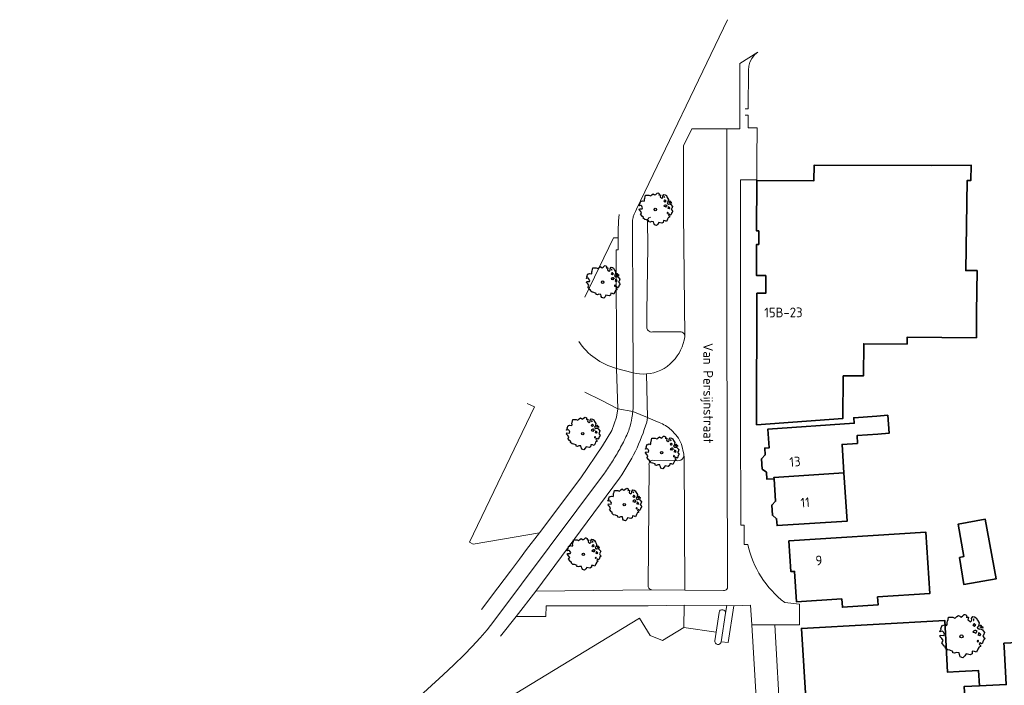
# Model space of a CAD drawing. Header units: metres. Extents: x 152391 to 157968, y 462336 to 467280.
# Tile 27 of 256: x 154572 to 154709, y 462948 to 463041. Entities that reach past the tile are written whole.
import ezdxf
from ezdxf.enums import TextEntityAlignment as Align

# ---------------------------------------------------------------- set-up
doc = ezdxf.new("R2010")
doc.units = ezdxf.units.M
doc.header["$LTSCALE"] = 0.75
doc.layers.get('0').update_dxf_attribs({"lineweight": 25})
for name, color, linetype, lineweight in [('B-GV-GR-BOOM-S', 252, 'Continuous', 25), ('B-WE-GR-BEPLANTING_CULTUUR_BODEMBEDEKKER-GV', 251, 'Continuous', 18), ('B-WE-OG-BEBOUWING-GV', 6, 'Continuous', 35), ('B-WE-OG-BEBOUWING-T18', 1, 'Continuous', 18), ('B-WE-OG-TERREIN_CULTUURSCHEIDING-GV', 251, 'Continuous', 18), ('B-WE-OG-TOPOGRAFIE-T18', 1, 'Continuous', 18), ('B-WE-VH-VERHARDING_BETONSTRAATSTEEN-GV', 251, 'Continuous', 18), ('B-WE-VH-VERHARDING_TEGEL-GV', 251, 'Continuous', 18)]:
    doc.layers.add(name, color=color, linetype=linetype, lineweight=lineweight)
doc.styles.add('NLCS-ISO-M750-T18', font='NLCS-ISO.ttf', dxfattribs={"height": 1.35})

# ---------------------------------------------------------------- blocks, each defined once
blk = doc.blocks.new('SGR-BOOM_31_50')
at = {"linetype": 'Continuous'}
for p, q in [((-1.51, 1.45), (-1.48, 1.58)), ((-1.49, 1.23), (-1.51, 1.45)), ((-1.48, 1.58), (-1.4, 1.78)), ((-1.4, 1.78), (-1.36, 2)), ((-1.36, 2), (-0.89, 2)), ((-0.89, 2), (-0.69, 1.91)), ((-0.69, 1.91), (-0.63, 1.93)), ((-0.63, 1.93), (-0.49, 2.06)), ((-0.49, 2.06), (-0.3, 2.2)), ((-0.3, 2.2), (-0.18, 2.11)), ((-0.18, 2.11), (-0.08, 2.02)), ((-0.08, 2.02), (0.09, 2.11)), ((0.09, 2.11), (0.27, 2.28)), ((0.27, 2.28), (0.35, 2.31)), ((0.35, 2.31), (0.44, 2.26)), ((0.44, 2.26), (0.52, 2.2)), ((0.54, 2.04), (0.51, 2)), ((0.51, 2), (0.71, 2.02)), ((0.52, 2.2), (0.54, 2.04)), ((0.72, 1.98), (0.68, 1.71)), ((0.68, 1.71), (0.75, 1.65)), ((0.71, 2.02), (0.72, 1.98)), ((0.75, 1.65), (0.92, 1.54)), ((0.92, 1.54), (1, 1.6)), ((1, 1.6), (1.06, 1.71)), ((1.05, 1.87), (1.19, 2.09)), ((1.06, 1.71), (1.05, 1.87)), ((1.19, 2.09), (1.36, 2.04)), ((1.3, 1.82), (1.23, 1.78)), ((1.23, 1.78), (1.27, 1.67)), ((1.27, 1.67), (1.28, 1.65)), ((1.28, 1.69), (1.3, 1.82)), ((1.36, 2.04), (1.54, 1.93)), ((1.54, 1.93), (1.67, 1.69)), ((1.67, 1.69), (1.84, 1.41)), ((1.84, 1.41), (1.76, 1.06)), ((-2.27, 0.49), (-2.21, 0.64)), ((-1.99, 0.55), (-2.27, 0.49)), ((-2.24, -0.04), (-2.22, 0.11)), ((-2.22, 0.11), (-1.85, 0.09)), ((-2.21, 0.64), (-2.13, 0.71)), ((-2.18, 0.77), (-2.04, 1.17)), ((-2.13, 0.71), (-2.18, 0.77)), ((-2.04, 1.17), (-1.94, 1.14)), ((-1.9, 0.44), (-1.99, 0.55)), ((-1.94, 1.14), (-1.79, 1.21)), ((-1.77, 0.25), (-1.9, 0.44)), ((-1.85, 0.09), (-1.77, 0.25)), ((-1.79, 1.21), (-1.57, 1.14)), ((-1.57, 1.14), (-1.49, 1.23)), ((1.25, 1.21), (1.19, 1.17)), ((1.19, 1.17), (1.23, 1.1)), ((1.23, 0.55), (1.19, 0.44)), ((1.19, 0.44), (1.37, 0.42)), ((1.23, 1.1), (1.31, 1.12)), ((1.4, 0.62), (1.23, 0.55)), ((1.3, 1.3), (1.25, 1.21)), ((1.37, 1.3), (1.3, 1.3)), ((1.31, 1.12), (1.37, 1.03)), ((1.44, 1.25), (1.37, 1.3)), ((1.37, 1.03), (1.44, 1.12)), ((1.37, 0.42), (1.48, 0.33)), ((1.48, 0.62), (1.4, 0.62)), ((1.5, 1.17), (1.44, 1.25)), ((1.44, 1.12), (1.5, 1.17)), ((1.62, 0.53), (1.48, 0.62)), ((1.48, 0.33), (1.61, 0.49)), ((1.61, 0.49), (1.65, 0.55)), ((1.76, 1.06), (1.64, 0.93)), ((1.64, 0.93), (1.7, 0.84)), ((1.7, 0.84), (1.84, 0.75)), ((1.79, 0.25), (1.75, 0.14)), ((1.91, 0.07), (1.75, 0.14)), ((1.81, 0.4), (1.79, 0.31)), ((1.79, 0.31), (1.79, 0.25)), ((1.9, 0.31), (1.81, 0.4)), ((1.84, 0.75), (1.92, 0.79)), ((1.96, 0.27), (1.9, 0.31)), ((1.91, 0.07), (2.01, 0.18)), ((1.96, 1.14), (1.92, 1.08)), ((1.92, 1.08), (1.95, 0.99)), ((1.92, 0.79), (2.09, 0.75)), ((1.95, 0.99), (2.04, 0.93)), ((2.06, 1.14), (1.96, 1.14)), ((2.01, 0.18), (1.96, 0.27)), ((2.04, 0.97), (2.18, 0.9)), ((2.04, 0.93), (2.06, 0.97)), ((2.16, 1.01), (2.06, 1.14)), ((2.09, 0.75), (2.18, 0.68)), ((2.3, 0.95), (2.16, 1.01)), ((2.18, 0.9), (2.3, 0.95)), ((2.18, 0.68), (2.41, 0.42)), ((2.29, 0.14), (2.23, 0.05)), ((2.23, 0.05), (2.35, -0.13)), ((2.41, 0.42), (2.29, 0.14)), ((-2.05, -0.24), (-2.24, -0.04)), ((-2.07, -0.67), (-1.99, -0.56)), ((-1.8, -1), (-2.07, -0.67)), ((-1.91, -0.43), (-2.05, -0.24)), ((-1.99, -0.56), (-1.91, -0.43)), ((-1.67, -1.05), (-1.8, -1)), ((-1.7, -1.2), (-1.67, -1.05)), ((-1.48, -1.4), (-1.7, -1.2)), ((1.72, -1.35), (1.58, -1.66)), ((1.72, -0.39), (1.65, -0.48)), ((1.65, -0.48), (1.67, -0.56)), ((1.68, -0.56), (1.78, -0.54)), ((1.78, -0.45), (1.72, -0.39)), ((1.81, -1.18), (1.72, -1.35)), ((1.78, -0.54), (1.78, -0.45)), ((1.82, -1.11), (1.81, -1.18)), ((1.98, -1.07), (1.82, -1.11)), ((1.95, -0.63), (1.85, -0.78)), ((1.85, -0.78), (1.9, -0.85)), ((1.9, -0.85), (1.99, -0.94)), ((2.1, -0.78), (1.95, -0.63)), ((1.99, -0.94), (1.98, -1.07)), ((2.21, -0.7), (2.1, -0.78)), ((2.24, -0.56), (2.21, -0.7)), ((2.29, -0.41), (2.24, -0.56)), ((2.46, -0.24), (2.29, -0.41)), ((2.35, -0.13), (2.46, -0.24)), ((-1.22, -1.44), (-1.48, -1.4)), ((-0.89, -1.57), (-1.22, -1.44)), ((-0.91, -1.72), (-0.89, -1.57)), ((-0.73, -1.77), (-0.91, -1.72)), ((-0.53, -1.68), (-0.73, -1.77)), ((-0.25, -1.7), (-0.53, -1.68)), ((-0.21, -1.9), (-0.25, -1.7)), ((-0.18, -1.99), (-0.21, -1.9)), ((-0.13, -2.14), (-0.18, -1.99)), ((0.15, -2.23), (-0.13, -2.14)), ((0.34, -2.03), (0.15, -2.23)), ((0.47, -1.83), (0.34, -2.03)), ((0.91, -1.92), (0.47, -1.83)), ((1.11, -1.81), (0.91, -1.92)), ((1.13, -1.55), (1.11, -1.81)), ((1.37, -1.57), (1.13, -1.55)), ((1.58, -1.66), (1.37, -1.57))]:
    blk.add_line(p, q, dxfattribs=at)
blk.add_circle((0, 0), 0.169, dxfattribs=at)
blk = doc.blocks.new('SGR-BOOM_50_100')
at = {"linetype": 'Continuous'}
for p, q in [((-0.84, 2.58), (-0.65, 2.75)), ((-0.65, 2.75), (-0.4, 2.93)), ((-0.4, 2.93), (-0.24, 2.81)), ((-0.24, 2.81), (-0.11, 2.69)), ((-0.11, 2.69), (0.12, 2.81)), ((0.12, 2.81), (0.36, 3.04)), ((0.36, 3.04), (0.47, 3.07)), ((0.47, 3.07), (0.59, 3.02)), ((0.59, 3.02), (0.69, 2.93)), ((0.69, 2.93), (0.72, 2.72)), ((1.4, 2.49), (1.58, 2.78)), ((1.58, 2.78), (1.81, 2.72)), ((-2.9, 1.03), (-2.72, 1.56)), ((-2.72, 1.56), (-2.59, 1.53)), ((-2.59, 1.53), (-2.39, 1.61)), ((-2.39, 1.61), (-2.1, 1.53)), ((-2.1, 1.53), (-1.99, 1.64)), ((-2.01, 1.93), (-1.97, 2.11)), ((-1.99, 1.64), (-2.01, 1.93)), ((-1.97, 2.11), (-1.87, 2.37)), ((-1.87, 2.37), (-1.81, 2.66)), ((-1.81, 2.66), (-1.19, 2.66)), ((-1.19, 2.66), (-0.92, 2.55)), ((-0.92, 2.55), (-0.84, 2.58)), ((0.72, 2.72), (0.67, 2.66)), ((0.67, 2.66), (0.94, 2.69)), ((0.96, 2.64), (0.9, 2.29)), ((0.9, 2.29), (1, 2.2)), ((0.94, 2.69), (0.96, 2.64)), ((1, 2.2), (1.23, 2.05)), ((1.23, 2.05), (1.34, 2.14)), ((1.34, 2.14), (1.42, 2.29)), ((1.42, 2.29), (1.4, 2.49)), ((1.67, 1.61), (1.58, 1.56)), ((1.58, 1.56), (1.65, 1.47)), ((1.73, 2.43), (1.65, 2.37)), ((1.65, 2.37), (1.69, 2.23)), ((1.65, 1.47), (1.75, 1.5)), ((1.73, 1.73), (1.67, 1.61)), ((1.69, 2.23), (1.71, 2.2)), ((1.71, 2.26), (1.73, 2.43)), ((1.83, 1.73), (1.73, 1.73)), ((1.75, 1.5), (1.83, 1.38)), ((1.81, 2.72), (2.06, 2.58)), ((1.91, 1.67), (1.83, 1.73)), ((1.83, 1.38), (1.91, 1.5)), ((2, 1.56), (1.91, 1.67)), ((1.91, 1.5), (2, 1.56)), ((2.06, 2.58), (2.22, 2.26)), ((2.35, 1.41), (2.18, 1.23)), ((2.22, 2.26), (2.45, 1.88)), ((2.45, 1.88), (2.35, 1.41)), ((2.62, 1.53), (2.56, 1.44)), ((2.56, 1.44), (2.6, 1.32)), ((2.74, 1.53), (2.62, 1.53)), ((2.89, 1.35), (2.74, 1.53)), ((-3.03, 0.65), (-2.94, 0.85)), ((-2.65, 0.74), (-3.03, 0.65)), ((-2.99, -0.05), (-2.96, 0.15)), ((-2.96, 0.15), (-2.47, 0.12)), ((-2.94, 0.85), (-2.84, 0.94)), ((-2.84, 0.94), (-2.9, 1.03)), ((-2.53, 0.59), (-2.65, 0.74)), ((-2.37, 0.33), (-2.53, 0.59)), ((-2.47, 0.12), (-2.37, 0.33)), ((1.65, 0.74), (1.58, 0.59)), ((1.58, 0.59), (1.83, 0.56)), ((1.87, 0.82), (1.65, 0.74)), ((1.83, 0.56), (1.98, 0.45)), ((1.98, 0.82), (1.87, 0.82)), ((2.16, 0.71), (1.98, 0.82)), ((1.98, 0.45), (2.14, 0.65)), ((2.14, 0.65), (2.2, 0.74)), ((2.18, 1.23), (2.27, 1.12)), ((2.27, 1.12), (2.45, 1)), ((2.39, 0.33), (2.33, 0.18)), ((2.55, 0.09), (2.33, 0.18)), ((2.41, 0.53), (2.39, 0.42)), ((2.39, 0.42), (2.39, 0.33)), ((2.53, 0.42), (2.41, 0.53)), ((2.45, 1), (2.56, 1.06)), ((2.62, 0.36), (2.53, 0.42)), ((2.55, 0.09), (2.68, 0.24)), ((2.56, 1.06), (2.78, 1)), ((2.6, 1.32), (2.72, 1.23)), ((2.68, 0.24), (2.62, 0.36)), ((2.72, 1.29), (2.91, 1.2)), ((2.72, 1.23), (2.74, 1.29)), ((2.78, 1), (2.91, 0.91)), ((3.07, 1.26), (2.89, 1.35)), ((2.91, 1.2), (3.07, 1.26)), ((2.91, 0.91), (3.22, 0.56)), ((3.05, 0.18), (2.97, 0.07)), ((2.97, 0.07), (3.13, -0.17)), ((3.22, 0.56), (3.05, 0.18)), ((-2.74, -0.31), (-2.99, -0.05)), ((-2.76, -0.9), (-2.65, -0.75)), ((-2.41, -1.34), (-2.76, -0.9)), ((-2.55, -0.58), (-2.74, -0.31)), ((-2.65, -0.75), (-2.55, -0.58)), ((-2.22, -1.39), (-2.41, -1.34)), ((2.29, -0.52), (2.2, -0.64)), ((2.2, -0.64), (2.22, -0.75)), ((2.25, -0.75), (2.37, -0.72)), ((2.37, -0.61), (2.29, -0.52)), ((2.37, -0.72), (2.37, -0.61)), ((2.6, -0.84), (2.47, -1.04)), ((2.47, -1.04), (2.53, -1.13)), ((2.53, -1.13), (2.66, -1.25)), ((2.8, -1.04), (2.6, -0.84)), ((2.66, -1.25), (2.64, -1.42)), ((2.95, -0.93), (2.8, -1.04)), ((2.99, -0.75), (2.95, -0.93)), ((3.05, -0.55), (2.99, -0.75)), ((3.28, -0.31), (3.05, -0.55)), ((3.13, -0.17), (3.28, -0.31)), ((-2.26, -1.6), (-2.22, -1.39)), ((-1.97, -1.86), (-2.26, -1.6)), ((-1.62, -1.92), (-1.97, -1.86)), ((-1.19, -2.1), (-1.62, -1.92)), ((-1.21, -2.3), (-1.19, -2.1)), ((-0.98, -2.36), (-1.21, -2.3)), ((-0.71, -2.24), (-0.98, -2.36)), ((-0.34, -2.27), (-0.71, -2.24)), ((-0.28, -2.53), (-0.34, -2.27)), ((-0.24, -2.65), (-0.28, -2.53)), ((-0.17, -2.85), (-0.24, -2.65)), ((0.45, -2.71), (0.2, -2.97)), ((0.63, -2.45), (0.45, -2.71)), ((1.21, -2.56), (0.63, -2.45)), ((1.48, -2.42), (1.21, -2.56)), ((1.5, -2.07), (1.48, -2.42)), ((1.83, -2.1), (1.5, -2.07)), ((2.1, -2.21), (1.83, -2.1)), ((2.29, -1.8), (2.1, -2.21)), ((2.41, -1.57), (2.29, -1.8)), ((2.43, -1.48), (2.41, -1.57)), ((2.64, -1.42), (2.43, -1.48)), ((0.2, -2.97), (-0.17, -2.85))]:
    blk.add_line(p, q, dxfattribs=at)
blk.add_circle((0, 0), 0.225, dxfattribs=at)

msp = doc.modelspace()

# ---------------------------------------------------------------- linework, layer by layer
at = {"layer": 'B-WE-GR-BEPLANTING_CULTUUR_BODEMBEDEKKER-GV'}
msp.add_lwpolyline([(154634.57, 462942.97), (154658.3, 462957.4), (154659.79, 462954.98), (154661.54, 462954.29), (154664.5, 462956.11), (154664.57, 462959.19), (154659.54, 462959.13), (154652.46, 462959.13), (154645.29, 462959.1), (154645.27, 462957.65), (154641.11, 462957.65), (154638.93, 462954.87)], dxfattribs=at)
at = {"layer": 'B-WE-OG-BEBOUWING-GV'}
for points in [[(154686.72, 462991.19), (154689.54, 462991.16), (154689.59, 462995.65), (154695.65, 462995.59), (154695.66, 462996.57), (154705.31, 462996.47), (154705.33, 462998.44), (154705.34, 463000), (154705.4, 463005.84), (154703.83, 463005.84), (154704.04, 463018.41), (154704.55, 463018.41), (154704.59, 463020.52), (154699.06, 463020.49), (154682.67, 463020.52), (154682.65, 463018.35), (154674.67, 463018.41), (154674.66, 463011.36), (154674.95, 463011.36), (154674.95, 463009.48), (154674.66, 463009.48), (154674.65, 463005.14), (154675.92, 463005.14), (154675.92, 463002.67), (154674.69, 463002.68), (154674.66, 462984.34), (154686.7, 462985.23)], [(154691.57, 462983.05), (154693.13, 462983.16), (154692.95, 462985.67), (154691.4, 462985.56), (154688.21, 462985.33), (154688.27, 462984.55), (154676.22, 462983.72), (154676.4, 462981.13), (154675.79, 462981.09), (154675.86, 462980.15), (154675.34, 462979.6), (154675.43, 462978.18), (154676.02, 462977.73), (154676.09, 462976.75), (154677.09, 462976.82), (154677.08, 462977.02), (154686.84, 462977.66), (154686.57, 462981.6), (154688.72, 462981.75), (154688.67, 462982.84)], [(154677.09, 462976.82), (154677.29, 462973.69), (154676.76, 462973.16), (154676.86, 462971.74), (154677.45, 462971.25), (154677.52, 462970.29), (154687.29, 462970.93), (154686.84, 462977.66), (154677.08, 462977.02)], [(154702.93, 462965.86), (154703.55, 462962.11), (154708.04, 462962.86), (154706.54, 462971.18), (154702.76, 462970.49), (154703.54, 462965.97)], [(154691.52, 462960.35), (154698.8, 462960.82), (154698.24, 462969.39), (154679.17, 462968.16), (154679.45, 462963.88), (154679.96, 462963.92), (154680.24, 462959.67), (154686.53, 462960.07), (154686.61, 462958.92), (154691.6, 462959.25)], [(154702.88, 462949.96), (154701.27, 462949.88), (154700.89, 462957.08), (154680.91, 462955.96), (154681.92, 462939.46), (154691.66, 462939.99), (154692.25, 462930.19), (154698.64, 462930.61), (154699.22, 462920.77), (154702.87, 462920.98), (154702.5, 462926.58), (154704.8, 462926.68), (154703.62, 462947.88), (154705.72, 462947.99), (154705.61, 462950.09)], [(154704.8, 462926.68), (154705.22, 462920.09), (154735.19, 462921.78), (154734.82, 462927.5), (154734.67, 462929.93), (154736.01, 462929.99), (154735.85, 462933.04), (154734.5, 462932.93), (154734.36, 462935.33), (154733.23, 462953.93), (154731.83, 462953.83), (154731.72, 462956.23), (154722.98, 462955.76), (154722.9, 462957.3), (154719.93, 462957.14), (154720.02, 462955.6), (154719.83, 462955.59), (154719.89, 462954.44), (154709.15, 462953.9), (154709.18, 462953.42), (154709.47, 462948.15), (154705.72, 462947.99), (154703.62, 462947.88)]]:
    msp.add_lwpolyline(points, close=True, dxfattribs=at)
at = {"layer": 'B-WE-OG-TERREIN_CULTUURSCHEIDING-GV'}
for points in [[(154655.1, 462992.21), (154655.05, 463008.74), (154655.36, 463008.74), (154655.35, 463010.4), (154654.69, 463010.4), (154650.72, 463002.11)], [(154642.64, 462987.33), (154643.69, 462986.84), (154634.61, 462968.01), (154635.12, 462967.72), (154639.21, 462968.43), (154644.4, 462969.3), (154650.13, 462976.96), (154653.18, 462981.42), (154654.45, 462983.55), (154655.12, 462985.41), (154655.32, 462986.58), (154652.96, 462987.76), (154650.68, 462988.87)], [(154661.08, 462984.68), (154659.63, 462985.28), (154659.43, 462985.36), (154659.33, 462984.71)], [(154664.51, 462980.24), (154664.19, 462981.64)], [(154659.52, 462961.88), (154659.65, 462978.72)], [(154660.35, 462979.38), (154663.65, 462979.34)], [(154655.53, 462976.92), (154643.87, 462961.18), (154660.02, 462961.33)]]:
    msp.add_lwpolyline(points, dxfattribs=at)
for points in [[(154649.84, 462995.97, 0.183462), (154655.1, 462992.21)], [(154659.33, 462984.71, -0.082105), (154655.53, 462976.92)], [(154662.73, 462983.64, 0.083441), (154661.08, 462984.68)], [(154664.19, 462981.64, 0.105706), (154662.73, 462983.64)], [(154663.65, 462979.34, 0.278542), (154664.39, 462979.74)], [(154664.39, 462979.74, 0.07985), (154664.49, 462979.98)], [(154664.49, 462979.98, 0.077713), (154664.51, 462980.24)], [(154659.65, 462978.72, -0.229584), (154659.8, 462979.23)], [(154659.8, 462979.23, -0.269592), (154660.35, 462979.38)], [(154659.71, 462961.48, -0.146761), (154659.52, 462961.88)], [(154660.02, 462961.33, -0.129462), (154659.71, 462961.48)]]:
    msp.add_lwpolyline(points, format="xyb", dxfattribs=at)
at = {"layer": 'B-WE-VH-VERHARDING_BETONSTRAATSTEEN-GV'}
for points in [[(154670.61, 462961.76), (154670.48, 463000), (154670.49, 463008.16), (154670.49, 463025.58), (154665.64, 463025.6), (154664.46, 463023.21), (154664.47, 463020.75), (154664.48, 463013.78), (154664.63, 462996.76)], [(154659.42, 463012.8), (154659.5, 463009.22), (154659.36, 463000), (154659.33, 462997.94), (154659.33, 462997.93)], [(154664.63, 462996.76), (154664.48, 463013.78)], [(154660.13, 462997.28), (154663.82, 462997.29)], [(154650.68, 462988.87), (154652.96, 462987.76), (154655.32, 462986.58), (154655.1, 462992.21)], [(154659.3, 462991.43), (154659.43, 462985.36), (154659.63, 462985.28), (154661.08, 462984.68)], [(154664.19, 462981.64), (154664.51, 462980.24)], [(154660.02, 462961.33), (154664.64, 462961.3), (154664.57, 462979.99), (154664.49, 462979.98)], [(154664.49, 462979.98), (154664.57, 462979.99), (154664.64, 462961.3), (154670.06, 462961.26)], [(154659.65, 462978.72), (154659.52, 462961.88)], [(154663.65, 462979.34), (154660.35, 462979.38)], [(154670.31, 462958.08), (154670.48, 462959.18), (154664.57, 462959.19), (154664.5, 462956.11), (154669, 462955.44), (154669.41, 462958.21)], [(154669.41, 462958.21), (154669, 462955.44), (154668.83, 462954.26)], [(154669.72, 462954.11), (154670.31, 462958.08)]]:
    msp.add_lwpolyline(points, dxfattribs=at)
for points in [[(154659.46, 463012.94, 0.07073), (154659.42, 463012.8)], [(154659.89, 463013.3, 0.25948), (154659.46, 463012.94)], [(154659.33, 462997.93, 0.17651), (154659.54, 462997.48)], [(154659.54, 462997.48, 0.259408), (154660.13, 462997.28)], [(154664.63, 462996.6, -0.160094), (154662.95, 462993.19)], [(154663.82, 462997.29, -0.259921), (154664.43, 462997.15)], [(154664.43, 462997.15, -0.172633), (154664.63, 462996.76)], [(154664.63, 462996.76, -0.066703), (154664.63, 462996.6)], [(154655.1, 462992.21, -0.183462), (154649.84, 462995.97)], [(154662.95, 462993.19, -0.193983), (154659.3, 462991.43)], [(154661.08, 462984.68, -0.083441), (154662.73, 462983.64)], [(154662.73, 462983.64, -0.105706), (154664.19, 462981.64)], [(154664.39, 462979.74, -0.278542), (154663.65, 462979.34)], [(154664.49, 462979.98, -0.07985), (154664.39, 462979.74)], [(154664.51, 462980.24, -0.077713), (154664.49, 462979.98)], [(154659.8, 462979.23, 0.229584), (154659.65, 462978.72)], [(154660.35, 462979.38, 0.269592), (154659.8, 462979.23)], [(154659.52, 462961.88, 0.146761), (154659.71, 462961.48)], [(154659.71, 462961.48, 0.129462), (154660.02, 462961.33)], [(154670.06, 462961.26, 0.26317), (154670.51, 462961.46)], [(154670.51, 462961.46, 0.152543), (154670.61, 462961.76)], [(154670.31, 462958.08, 0.958705), (154669.41, 462958.21)], [(154669.41, 462958.21, -0.958705), (154670.31, 462958.08)], [(154668.83, 462954.26, 0.992197), (154669.72, 462954.11)]]:
    msp.add_lwpolyline(points, format="xyb", dxfattribs=at)
at = {"layer": 'B-WE-VH-VERHARDING_TEGEL-GV'}
for points in [[(154655.48, 463013.65), (154655.41, 463012.78), (154655.38, 463012.3), (154655.35, 463011.81), (154655.35, 463010.4), (154655.36, 463008.74), (154655.05, 463008.74), (154655.1, 462992.21), (154657.43, 462991.57), (154657.41, 463000), (154657.36, 463012.52), (154657.36, 463012.88), (154657.42, 463013.23), (154657.45, 463013.33), (154657.6, 463013.7), (154657.76, 463014.06), (154657.92, 463014.41), (154670.6, 463040.79)], [(154670.6, 463040.79), (154657.92, 463014.41), (154657.76, 463014.06), (154657.6, 463013.7), (154657.45, 463013.33), (154657.42, 463013.23), (154657.36, 463012.88), (154657.36, 463012.52), (154657.41, 463000), (154657.43, 462991.57), (154657.85, 462991.49), (154658.33, 462991.43), (154658.91, 462991.41), (154659.3, 462991.43)], [(154673.07, 463028.38), (154673.5, 463028.36), (154673.52, 463033.75), (154673.57, 463034.34), (154673.71, 463034.9), (154673.98, 463035.39), (154674.36, 463035.88), (154674.83, 463036.26), (154672.32, 463034.68), (154672.33, 463025.58), (154670.49, 463025.58), (154670.49, 463008.16), (154670.48, 463000), (154670.61, 462961.76)], [(154673.45, 462967.65), (154672.92, 462967.65), (154672.92, 462970.36), (154672.44, 462970.36), (154672.4, 462985.76), (154672.39, 463006.78), (154672.41, 463018.5), (154674.67, 463018.49), (154674.7, 463021.42), (154674.71, 463025.73), (154673.5, 463025.74), (154673.5, 463027.51), (154673.07, 463027.51)], [(154659.33, 462997.93), (154659.33, 462997.94), (154659.36, 463000), (154659.5, 463009.22), (154659.42, 463012.8)], [(154663.82, 462997.29), (154660.13, 462997.28)], [(154657.44, 462986.88), (154657.43, 462991.57), (154655.1, 462992.21), (154655.32, 462986.58)], [(154657.39, 462986.2), (154659.43, 462985.36), (154659.3, 462991.43)], [(154659.3, 462991.43), (154658.91, 462991.41), (154658.33, 462991.43), (154657.85, 462991.49), (154657.43, 462991.57), (154657.44, 462986.88)], [(154657.39, 462986.2), (154655.32, 462986.58), (154655.12, 462985.41), (154654.45, 462983.55), (154653.18, 462981.42), (154650.13, 462976.96), (154644.4, 462969.3), (154642.56, 462966.95), (154641.57, 462965.64), (154640.34, 462963.97), (154638.56, 462961.64), (154636.29, 462958.59)], [(154655.32, 462986.58), (154657.39, 462986.2)], [(154659.33, 462984.71), (154659.43, 462985.36), (154657.39, 462986.2)], [(154653.45, 462977.61), (154638, 462956.96), (154637.06, 462955.78), (154636.08, 462954.64), (154635.01, 462953.45), (154633.89, 462952.29), (154632.45, 462950.88), (154630.96, 462949.52), (154616.21, 462936.02), (154609.49, 462929.98), (154605.74, 462926.67), (154593.75, 462916.08), (154591.6, 462914.37), (154589.43, 462912.68), (154587.1, 462910.9), (154585.61, 462909.79), (154583.7, 462908.42), (154581.76, 462907.07), (154571.89, 462900.23)], [(154571.89, 462900.23), (154581.76, 462907.07), (154583.7, 462908.42), (154585.61, 462909.79), (154587.1, 462910.9), (154589.43, 462912.68), (154591.6, 462914.37), (154593.75, 462916.08), (154605.74, 462926.67), (154609.49, 462929.98), (154616.21, 462936.02), (154630.96, 462949.52), (154632.45, 462950.88), (154633.89, 462952.29), (154635.01, 462953.45), (154636.08, 462954.64), (154637.06, 462955.78), (154638, 462956.96), (154653.45, 462977.61)], [(154638.93, 462954.87), (154641.11, 462957.65), (154643.87, 462961.18), (154655.53, 462976.92)], [(154670.06, 462961.26), (154664.64, 462961.3), (154660.02, 462961.33), (154643.87, 462961.18), (154641.11, 462957.65), (154645.27, 462957.65), (154645.29, 462959.1), (154652.46, 462959.13), (154659.54, 462959.13), (154664.57, 462959.19), (154670.48, 462959.18), (154671.46, 462959.14), (154673.8, 462959.2), (154673.97, 462956.47), (154677.18, 462956.48), (154680.64, 462956.49), (154680.62, 462959.37), (154678.58, 462959.59)]]:
    msp.add_lwpolyline(points, dxfattribs=at)
for points in [[(154659.42, 463012.8, -0.07073), (154659.46, 463012.94)], [(154659.46, 463012.94, -0.25948), (154659.89, 463013.3)], [(154659.54, 462997.48, -0.17651), (154659.33, 462997.93)], [(154660.13, 462997.28, -0.259408), (154659.54, 462997.48)], [(154662.95, 462993.19, 0.160094), (154664.63, 462996.6)], [(154664.43, 462997.15, 0.259921), (154663.82, 462997.29)], [(154664.63, 462996.76, 0.172633), (154664.43, 462997.15)], [(154664.63, 462996.6, 0.066703), (154664.63, 462996.76)], [(154659.3, 462991.43, 0.193983), (154662.95, 462993.19)], [(154657.39, 462986.2, 0.01447), (154657.44, 462986.88)], [(154657.44, 462986.88, -0.01447), (154657.39, 462986.2)], [(154657.27, 462985.32, -0.034136), (154656.9, 462983.8)], [(154656.9, 462983.8, 0.034136), (154657.27, 462985.32)], [(154657.39, 462986.2, -0.019446), (154657.27, 462985.32)], [(154657.27, 462985.32, 0.019446), (154657.39, 462986.2)], [(154655.53, 462976.92, 0.082105), (154659.33, 462984.71)], [(154656.55, 462982.91, -0.015589), (154655.56, 462980.97)], [(154655.56, 462980.97, 0.015589), (154656.55, 462982.91)], [(154656.9, 462983.8, -0.034907), (154656.55, 462982.91)], [(154656.55, 462982.91, 0.034907), (154656.9, 462983.8)], [(154655.56, 462980.97, -0.01513), (154654.55, 462979.26)], [(154654.55, 462979.26, 0.01513), (154655.56, 462980.97)], [(154654.55, 462979.26, -0.014964), (154653.45, 462977.61)], [(154653.45, 462977.61, 0.014964), (154654.55, 462979.26)], [(154678.58, 462959.59, -0.181068), (154673.45, 462967.65)], [(154670.51, 462961.46, -0.26317), (154670.06, 462961.26)], [(154670.61, 462961.76, -0.152543), (154670.51, 462961.46)]]:
    msp.add_lwpolyline(points, format="xyb", dxfattribs=at)
for points in [[(154670.31, 462958.08), (154669.72, 462954.11), (154670.68, 462954.03), (154671.46, 462959.14), (154670.48, 462959.18)], [(154676.52, 462914.34), (154679.57, 462914.39), (154677.18, 462956.48), (154673.97, 462956.47)]]:
    msp.add_lwpolyline(points, close=True, dxfattribs=at)

# ---------------------------------------------------------------- block references
at = {"layer": 'B-GV-GR-BOOM-S', "transparency": 33554559}
for name, p in [('SGR-BOOM_31_50', (154660.53, 463014.35)), ('SGR-BOOM_31_50', (154653.18, 463004.22)), ('SGR-BOOM_31_50', (154650.4, 462983.1)), ('SGR-BOOM_31_50', (154661.41, 462980.46)), ('SGR-BOOM_31_50', (154656.2, 462973.2)), ('SGR-BOOM_31_50', (154650.5, 462966.3)), ('SGR-BOOM_50_100', (154703.23, 462954.86))]:
    msp.add_blockref(name, p, dxfattribs=at)

# ---------------------------------------------------------------- texts
at = {"layer": 'B-WE-OG-BEBOUWING-T18', "style": 'NLCS-ISO-M750-T18'}
for s, rotation, p in [('15B-23', 0.4, (154678.39, 463000)), ('13', 4.9, (154680.01, 462979.21)), ('11', 4.5, (154681.43, 462973.52)), ('9', 4.2, (154683.34, 462965.45))]:
    msp.add_text(s, height=1.35, rotation=rotation, dxfattribs=at).set_placement(p, align=Align.MIDDLE)
at = {"layer": 'B-WE-OG-TOPOGRAFIE-T18', "style": 'NLCS-ISO-M750-T18'}
msp.add_text('Van Persijnstraat', height=1.35, rotation=270.2, dxfattribs=at).set_placement((154667.7, 462988.75), align=Align.MIDDLE)

doc.saveas('drawing.dxf')
